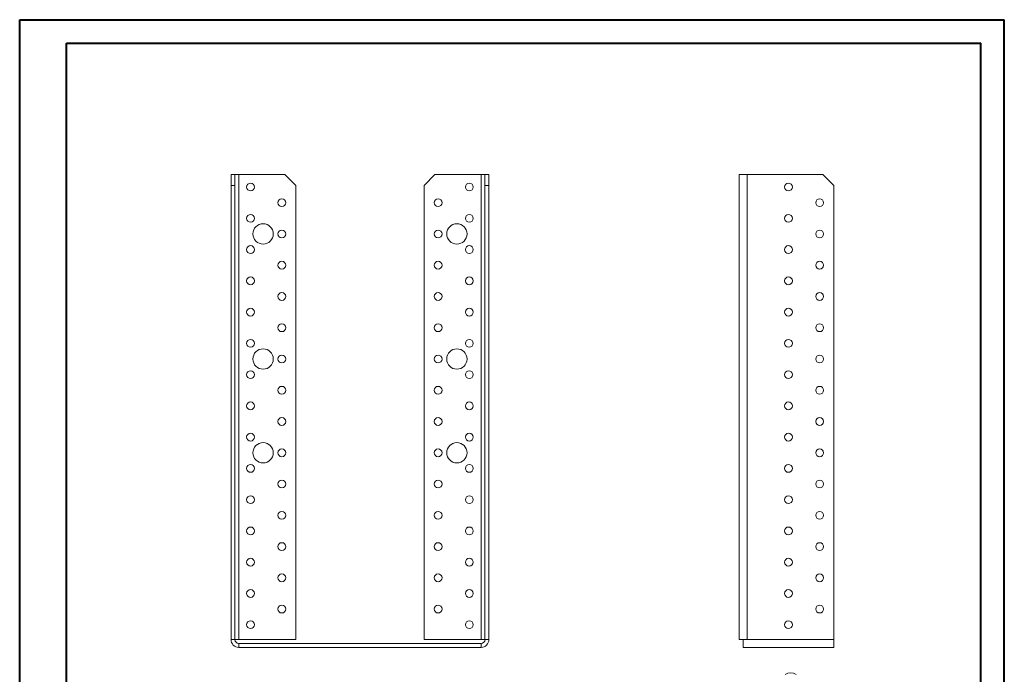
# Model space of a CAD drawing. Header units: millimetres. Extents: x 0 to 210, y 0 to 297.
# Tile 3 of 3: x 0 to 210, y 158 to 297. Entities that reach past the tile are written whole.
import ezdxf

# ---------------------------------------------------------------- set-up
doc = ezdxf.new("R2010")
doc.units = ezdxf.units.MM

msp = doc.modelspace()

# ---------------------------------------------------------------- linework, layer by layer
at = {"color": 7, "linetype": 'Continuous', "lineweight": 40}
for p, q in [((0.08, 0.21), (0.08, 297.21)), ((0.08, 297.21), (210.08, 297.21)), ((210.08, 0.21), (210.08, 297.21)), ((210.08, 292.21), (210.08, 297.21)), ((10.08, 292.21), (205.08, 292.21)), ((10.08, 5.21), (10.08, 292.21)), ((205.08, 5.21), (205.08, 292.21))]:
    msp.add_line(p, q, dxfattribs=at)
at = {"color": 7, "linetype": 'Continuous', "lineweight": 15}
for p, q in [((45.15, 264.19), (45.99, 264.19)), ((45.15, 261.85), (45.15, 264.19)), ((45.99, 264.19), (45.99, 261.85)), ((46.82, 264.19), (45.99, 264.19)), ((46.82, 165.02), (46.82, 264.19)), ((46.82, 264.19), (56.65, 264.19)), ((58.99, 261.85), (56.65, 264.19)), ((88.65, 264.19), (86.32, 261.85)), ((88.65, 264.19), (98.49, 264.19)), ((98.49, 264.19), (98.49, 165.02)), ((99.32, 264.19), (98.49, 264.19)), ((99.32, 261.85), (99.32, 264.19)), ((99.32, 264.19), (100.15, 264.19)), ((100.15, 264.19), (100.15, 261.85)), ((153.54, 264.19), (153.54, 165.02)), ((153.54, 264.19), (155.21, 264.19)), ((155.21, 264.19), (155.21, 165.02)), ((171.37, 264.19), (155.21, 264.19)), ((173.71, 261.85), (171.37, 264.19)), ((45.15, 165.02), (45.15, 261.85)), ((45.99, 261.85), (45.15, 261.85)), ((45.99, 165.02), (45.99, 261.85)), ((58.99, 261.85), (58.99, 165.02)), ((86.32, 165.02), (86.32, 261.85)), ((100.15, 261.85), (99.32, 261.85)), ((99.32, 165.02), (99.32, 261.85)), ((100.15, 165.02), (100.15, 261.85)), ((173.71, 165.02), (173.71, 261.85)), ((45.99, 165.02), (45.15, 165.02)), ((45.99, 165.02), (46.82, 165.02)), ((58.99, 165.02), (46.82, 165.02)), ((46.82, 164.19), (46.82, 163.35)), ((46.82, 164.19), (98.49, 164.19)), ((98.49, 165.02), (86.32, 165.02)), ((98.49, 165.02), (99.32, 165.02)), ((98.49, 164.19), (98.49, 163.35)), ((99.32, 165.02), (100.15, 165.02)), ((154.37, 165.02), (153.54, 165.02)), ((154.37, 163.35), (154.37, 165.02)), ((154.37, 165.02), (155.21, 165.02)), ((173.71, 165.02), (155.21, 165.02)), ((173.71, 165.02), (173.71, 163.35)), ((46.82, 163.35), (98.49, 163.35)), ((173.71, 163.35), (154.37, 163.35))]:
    msp.add_line(p, q, dxfattribs=at)
for centre, radius in [((49.32, 261.52), 0.833), ((95.99, 261.52), 0.833), ((164.04, 261.52), 0.833), ((55.99, 258.19), 0.833), ((89.32, 258.19), 0.833), ((170.71, 258.19), 0.833), ((49.32, 254.85), 0.833), ((95.99, 254.85), 0.833), ((164.04, 254.85), 0.833), ((51.99, 251.52), 2.17), ((55.99, 251.52), 0.833), ((89.32, 251.52), 0.833), ((93.32, 251.52), 2.17), ((170.71, 251.52), 0.833), ((49.32, 248.19), 0.833), ((95.99, 248.19), 0.833), ((164.04, 248.19), 0.833), ((55.99, 244.85), 0.833), ((89.32, 244.85), 0.833), ((170.71, 244.85), 0.833), ((49.32, 241.52), 0.833), ((95.99, 241.52), 0.833), ((164.04, 241.52), 0.833), ((55.99, 238.19), 0.833), ((89.32, 238.19), 0.833), ((170.71, 238.19), 0.833), ((49.32, 234.85), 0.833), ((95.99, 234.85), 0.833), ((164.04, 234.85), 0.833), ((55.99, 231.52), 0.833), ((89.32, 231.52), 0.833), ((170.71, 231.52), 0.833), ((49.32, 228.19), 0.833), ((95.99, 228.19), 0.833), ((164.04, 228.19), 0.833), ((51.99, 224.85), 2.17), ((93.32, 224.85), 2.17), ((55.99, 224.85), 0.833), ((89.32, 224.85), 0.833), ((170.71, 224.85), 0.833), ((49.32, 221.52), 0.833), ((95.99, 221.52), 0.833), ((164.04, 221.52), 0.833), ((55.99, 218.19), 0.833), ((89.32, 218.19), 0.833), ((170.71, 218.19), 0.833), ((49.32, 214.85), 0.833), ((95.99, 214.85), 0.833), ((164.04, 214.85), 0.833), ((55.99, 211.52), 0.833), ((89.32, 211.52), 0.833), ((170.71, 211.52), 0.833), ((49.32, 208.19), 0.833), ((95.99, 208.19), 0.833), ((164.04, 208.19), 0.833), ((51.99, 204.85), 2.17), ((93.32, 204.85), 2.17), ((55.99, 204.85), 0.833), ((89.32, 204.85), 0.833), ((170.71, 204.85), 0.833), ((49.32, 201.52), 0.833), ((95.99, 201.52), 0.833), ((164.04, 201.52), 0.833), ((55.99, 198.19), 0.833), ((89.32, 198.19), 0.833), ((170.71, 198.19), 0.833), ((49.32, 194.85), 0.833), ((95.99, 194.85), 0.833), ((164.04, 194.85), 0.833), ((55.99, 191.52), 0.833), ((89.32, 191.52), 0.833), ((170.71, 191.52), 0.833), ((49.32, 188.19), 0.833), ((95.99, 188.19), 0.833), ((164.04, 188.19), 0.833), ((55.99, 184.85), 0.833), ((89.32, 184.85), 0.833), ((170.71, 184.85), 0.833), ((49.32, 181.52), 0.833), ((95.99, 181.52), 0.833), ((164.04, 181.52), 0.833), ((55.99, 178.19), 0.833), ((89.32, 178.19), 0.833), ((170.71, 178.19), 0.833), ((49.32, 174.85), 0.833), ((95.99, 174.85), 0.833), ((164.04, 174.85), 0.833), ((55.99, 171.52), 0.833), ((89.32, 171.52), 0.833), ((170.71, 171.52), 0.833), ((49.32, 168.19), 0.833), ((95.99, 168.19), 0.833), ((164.04, 168.19), 0.833)]:
    msp.add_circle(centre, radius, dxfattribs=at)
for centre, radius, start, end in [((46.82, 165.02), 1.67, 180, 270), ((46.82, 165.02), 0.833, 180, 270), ((98.49, 165.02), 0.833, 270, 0), ((98.49, 165.02), 1.67, 270, 0), ((164.49, 155.33), 2.56, 62.6097, 117.3903)]:
    msp.add_arc(centre, radius, start, end, dxfattribs=at)

doc.saveas('drawing.dxf')
